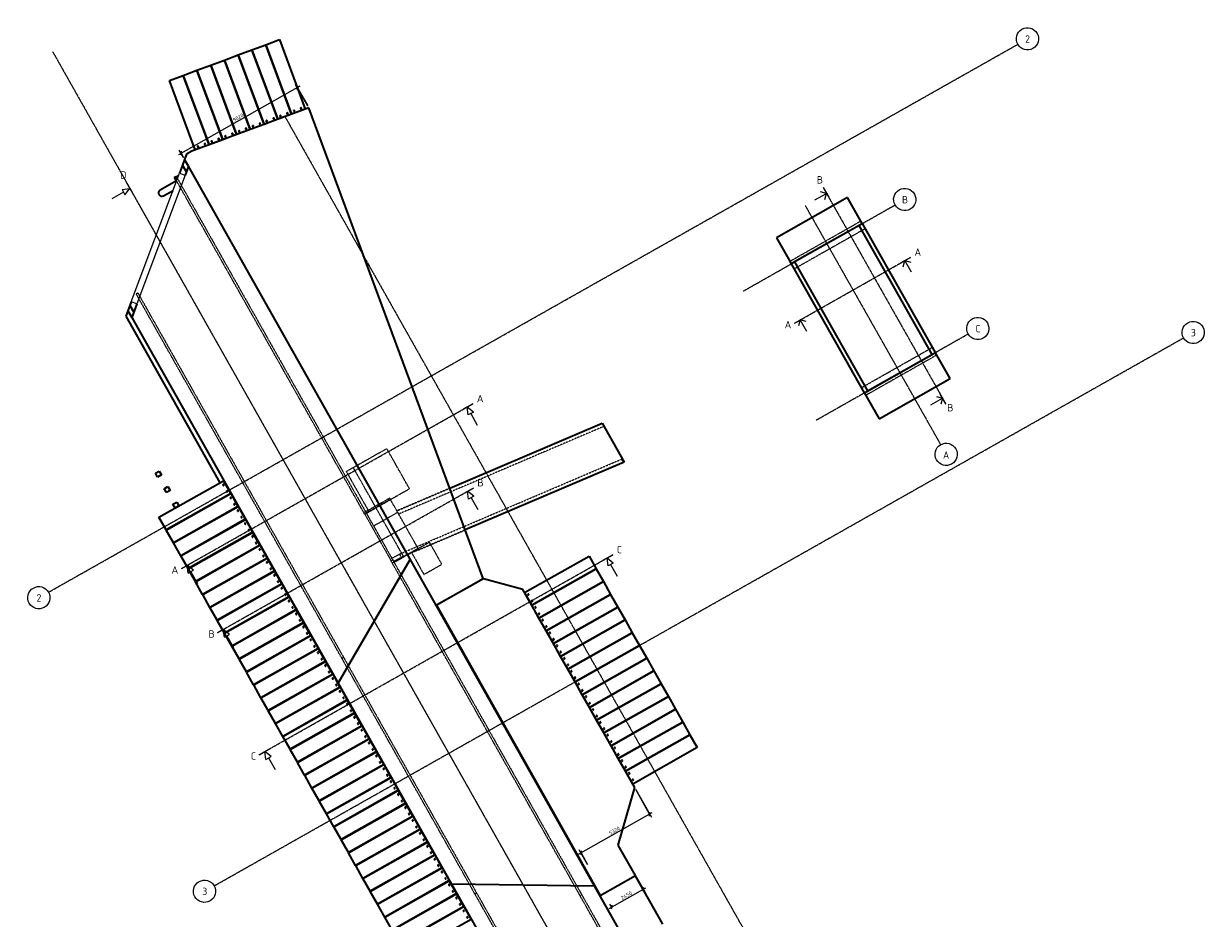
# Model space of a CAD drawing. Header units: millimetres. Extents: x 114386900 to 114466880, y 476378687 to 476475625.
# Tile 2 of 2: x 114386900 to 114466880, y 476415268 to 476475625. Entities that reach past the tile are written whole.
import ezdxf

# ---------------------------------------------------------------- set-up
doc = ezdxf.new("R2010")
doc.units = ezdxf.units.MM
for name, pattern in [('Grid Line', [22.225, 12.7, -3.175, 3.175, -3.175]), ('Hidden_2_0', [4, 2, -2]), ('XX-CENTER', [8, 5, -1, 1, -1])]:
    doc.linetypes.add(name, pattern=pattern)
for name, color, linetype, lineweight in [('N-CO-BC-BETONVORM-G', 50, 'Continuous', 13), ('N-CO-BC-BETONVORM-GN', 10, 'Continuous', 13), ('X-XX-AL-CONSTRUCTIELIJN-G', 7, 'Continuous', 18), ('X-XX-AL-M', 7, 'Continuous', 18), ('X-XX-AL-M-100', 7, 'Continuous', 18), ('X-XX-AL-VERWIJZING_DOORSNEDE-G', 7, 'Continuous', 18), ('X_XX_AL_STRAMIENLIJN_G', 7, 'Continuous', 18)]:
    doc.layers.add(name, color=color, linetype=linetype, lineweight=lineweight)
doc.styles.add('ISOCPEUR', font='isocpeur.ttf', dxfattribs={"height": 500})
doc.styles.add('NLCS-ISO', font='NLCS-ISO.ttf', dxfattribs={"height": 500})
doc.styles.add('NLCS-ISO_1', font='NLCS-ISO.ttf', dxfattribs={"height": 250})
doc.dimstyles.new('2_5_NLCS_diagonal', dxfattribs={"dimscale": 304.8, "dimtxt": 250.688742, "dimasz": 0.656168, "dimexe": 0.787402, "dimexo": 0.492126, "dimgap": 0, "dimtad": 1, "dimdec": 0, "dimzin": 0, "dimdsep": 46, "dimtxsty": 'NLCS-ISO_1', "dimblk1": 'OBLIQUE', "dimblk2": 'OBLIQUE', "dimsah": 1, "dimcen": 0.09, "dimdle": 0.656168, "dimazin": 0, "dimtfac": 1, "dimtdec": 4, "dimtix": 1, "dimtmove": 0, "dimatfit": 3, "dimfxl": 1, "dimtvp": 1, "dimtolj": 1, "dimtzin": 0, "dimarcsym": 2})

# ---------------------------------------------------------------- blocks, each defined once
blk = doc.blocks.new('RHD_SC_Funderingspaal_Prefab_Betonpaal - 290x290 _Te Lood_-1082098-Bovenaanzicht_nieuw_export')
at = {"layer": 'N-CO-BC-BETONVORM-G', "lineweight": 35}
for p, q in [((-145, 145), (145, 145)), ((-145, -145), (-145, 145)), ((145, 145), (145, -145)), ((145, -145), (-145, -145))]:
    blk.add_line(p, q, dxfattribs=at)
blk = doc.blocks.new('RHD_SC_Funderingspaal_Buisbaal_Staal - 457x6_0 _5 op 1_-V1-Bovenaanzicht_nieuw_export')
at = {"layer": 'N-CO-BC-BETONVORM-G', "lineweight": 35}
for p, q in [((-228, -925), (-228, -2200)), ((229, -2200), (229, -1454))]:
    blk.add_line(p, q, dxfattribs=at)
for start_param, end_param in [(0, 1.570796), (1.570796, 3.141593)]:
    blk.add_ellipse((0, -2200), major_axis=(-229, 0), ratio=0.980581, start_param=start_param, end_param=end_param, dxfattribs=at)
blk = doc.blocks.new('CIB_GM_ADP1_Stootplaat_ROK_DYN - Type 1 D250 L5000-1131790-Bovenaanzicht_nieuw_export')
at = {"layer": 'N-CO-BC-BETONVORM-G', "lineweight": 35}
for p, q in [((-6469, 2247), (-6469, 3237)), ((-6469, 3237), (-1469, 3237)), ((-1469, 3237), (-1469, 2247)), ((-1469, 2247), (-6469, 2247))]:
    blk.add_line(p, q, dxfattribs=at)
for centre, start, end in [((-6319, 2992), 360, 180), ((-6319, 2992), 180, 0), ((-6319, 2492), 0, 180), ((-6319, 2492), 180, 0)]:
    blk.add_arc(centre, 32.5, start, end, dxfattribs=at)
blk = doc.blocks.new('CIB_GM_ADP1_Stootplaat_ROK_DYN - Type 1 D250 L5000-1132024-Bovenaanzicht_nieuw_export')
at = {"layer": 'N-CO-BC-BETONVORM-G', "lineweight": 35}
for p, q in [((-6468, 3237), (-1598, 4369)), ((-1598, 4369), (-1373, 3404)), ((-6244, 2273), (-6468, 3237)), ((-1373, 3404), (-6244, 2273))]:
    blk.add_line(p, q, dxfattribs=at)
for centre, start, end in [((-6266, 3032), 13.08222, 193.08222), ((-6266, 3032), 193.08222, 13.08222), ((-6153, 2545), 13.08222, 193.08222), ((-6153, 2545), 193.08222, 13.08222)]:
    blk.add_arc(centre, 32.5, start, end, dxfattribs=at)
blk = doc.blocks.new('Nieuwe landhoofden - Nieuwe landhoofden-1139905-Bovenaanzicht_nieuw_export')
at = {"layer": 'N-CO-BC-BETONVORM-G', "lineweight": 18}
for p, q in [((297199, 565320), (297373, 565418)), ((297199, 565320), (297282, 565174)), ((339349, 490704), (339432, 490558)), ((339606, 490656), (339432, 490558))]:
    blk.add_line(p, q, dxfattribs=at)
blk = doc.blocks.new('RHD_SC_Funderingspaal_Buisbaal_Staal - 290x6_0 _Te Lood_-1176730-Bovenaanzicht_nieuw_export')
at = {"layer": 'X-XX-AL-CONSTRUCTIELIJN-G'}
blk.add_line((-220, 0), (-200, 0), dxfattribs=at)
for start, end in [(143.768, 152.063), (207.9072, 216.232)]:
    blk.add_arc((0, 0), 250, start, end, dxfattribs=at)
blk = doc.blocks.new('RHD_SC_Funderingspaal_Buisbaal_Staal - 290x6_0 _Te Lood_-V2-Bovenaanzicht_nieuw_export')
at = {"layer": 'X-XX-AL-CONSTRUCTIELIJN-G'}
blk.add_line((200, 0), (220, 0), dxfattribs=at)
for start, end in [(27.90172, 36.232), (323.768, 332.06848)]:
    blk.add_arc((0, 0), 250, start, end, dxfattribs=at)
blk = doc.blocks.new('Grid - 5_0_Bubble-119038-Bovenaanzicht_nieuw_export')
at = {"layer": 'X_XX_AL_STRAMIENLIJN_G', "lineweight": 25}
blk.add_ellipse((0, 0), major_axis=(-7.5, 0), ratio=1, dxfattribs=at)
blk = doc.blocks.new('Section - Doorsnede_Tail-514632-Bovenaanzicht_nieuw_export')
at = {"layer": 'X-XX-AL-VERWIJZING_DOORSNEDE-G'}
for p, q in [((0, 0), (7.5, 0)), ((2.49, -5), (4.49, 0)), ((6.49, -5), (4.49, 0)), ((2.49, -5), (6.49, -5)), ((4.49, -5), (4.49, -14))]:
    blk.add_line(p, q, dxfattribs=at)
blk = doc.blocks.new('Section - Doorsnede_Head-514630-Bovenaanzicht_nieuw_export')
at = {"layer": 'X-XX-AL-VERWIJZING_DOORSNEDE-G'}
for p, q in [((0, 0), (7.5, 0)), ((2.49, -5), (4.49, 0)), ((6.49, -5), (4.49, 0)), ((2.49, -5), (6.49, -5)), ((4.49, -5), (4.49, -14))]:
    blk.add_line(p, q, dxfattribs=at)
blk = doc.blocks.new('DIMBLOCK1-Bovenaanzicht_nieuw_export')
at = {"layer": 'X-XX-AL-M-100'}
for p, q in [((114428280, 476418025), (114428851, 476417015)), ((114428733, 476417224), (114428280, 476418025)), ((114426425, 476415920), (114428907, 476417322)), ((114428733, 476417224), (114428695, 476417088)), ((114428733, 476417224), (114428771, 476417360)), ((114426604, 476416011), (114426481, 476416228)), ((114426599, 476416019), (114426562, 476415883)), ((114426599, 476416019), (114426637, 476416155)), ((114426599, 476416019), (114426604, 476416011))]:
    blk.add_line(p, q, dxfattribs=at)
at = {"layer": 'X-XX-AL-M-100', "color": 0, "insert": (114427191, 476416727), "char_height": 250, "width": 868.42, "attachment_point": 1, "rotation": 29.46176, "line_spacing_factor": 1.135194, "style": 'NLCS-ISO_1'}
blk.add_mtext('2450', dxfattribs=at)
blk = doc.blocks.new('_Oblique')
at = {"color": 0, "linetype": 'ByBlock', "lineweight": -2}
blk.add_line((-0.5, -0.5), (0.5, 0.5), dxfattribs=at)
blk = doc.blocks.new('DIMBLOCK2-Bovenaanzicht_nieuw_export')
at = {"layer": 'X-XX-AL-M-100'}
for p, q in [((114428226, 476423956), (114429280, 476422090)), ((114429162, 476422299), (114428226, 476423956)), ((114424356, 476419584), (114429336, 476422398)), ((114429162, 476422299), (114429124, 476422163)), ((114429162, 476422299), (114429200, 476422436)), ((114424975, 476418895), (114424412, 476419892)), ((114424530, 476419683), (114424492, 476419546)), ((114424530, 476419683), (114424568, 476419819)), ((114424530, 476419683), (114424975, 476418895))]:
    blk.add_line(p, q, dxfattribs=at)
at = {"layer": 'X-XX-AL-M-100', "color": 0, "insert": (114426381, 476421102), "char_height": 250, "width": 840.04, "attachment_point": 1, "rotation": 29.46176, "line_spacing_factor": 1.135194, "style": 'NLCS-ISO_1'}
blk.add_mtext('5320', dxfattribs=at)
blk = doc.blocks.new('DIMBLOCK3-Bovenaanzicht_nieuw_export')
at = {"layer": 'X-XX-AL-M-100'}
for p, q in [((114406073, 476470085), (114405257, 476471529)), ((114405549, 476471419), (114397348, 476466786)), ((114405375, 476471320), (114405337, 476471184)), ((114405375, 476471320), (114405413, 476471457)), ((114405375, 476471320), (114406073, 476470085)), ((114397689, 476466588), (114397404, 476467093)), ((114397522, 476466884), (114397484, 476466748)), ((114397522, 476466884), (114397560, 476467020)), ((114397522, 476466884), (114397689, 476466588))]:
    blk.add_line(p, q, dxfattribs=at)
at = {"layer": 'X-XX-AL-M-100', "color": 0, "insert": (114400983, 476469214), "char_height": 250, "width": 840.04, "attachment_point": 1, "rotation": 29.46176, "line_spacing_factor": 1.135194, "style": 'NLCS-ISO_1'}
blk.add_mtext('9020', dxfattribs=at)
blk = doc.blocks.new('Section - Aanzicht_Tail-514634-Bovenaanzicht_nieuw_export')
at = {"layer": 'X-XX-AL-VERWIJZING_DOORSNEDE-G'}
for p, q in [((0, 0), (7.5, 0)), ((4.49, 0), (1.5, -3)), ((4.49, -9.01), (4.49, 0)), ((7.5, -3), (4.5, 0))]:
    blk.add_line(p, q, dxfattribs=at)
blk = doc.blocks.new('Section - Aanzicht_Head-514636-Bovenaanzicht_nieuw_export')
at = {"layer": 'X-XX-AL-VERWIJZING_DOORSNEDE-G'}
for p, q in [((0, 0), (7.5, 0)), ((4.49, 0), (1.5, -3)), ((4.49, -9.01), (4.49, 0)), ((7.5, -3), (4.5, 0))]:
    blk.add_line(p, q, dxfattribs=at)

msp = doc.modelspace()

# ---------------------------------------------------------------- hatches: boundary and pattern name
at = {"layer": 'N-CO-BC-BETONVORM-G', "lineweight": 35}
for points in [[(114448064, 476453199), (114448165.6, 476453256.6), (114448183.4, 476453289.7), (114448054.1, 476453216.4)], [(114446063.1, 476452064.7), (114446164.7, 476452122.3), (114446182.5, 476452155.4), (114446053.2, 476452082.1)], [(114444062.3, 476450930.4), (114444163.9, 476450988), (114444181.7, 476451021.1), (114444052.4, 476450947.8)]]:
    msp.add_hatch(color=256, dxfattribs=at).paths.add_polyline_path(points, flags=0)
at = {"layer": 'X-XX-AL-CONSTRUCTIELIJN-G'}
for points in [[(114443122.5, 476461915.8), (114443251.8, 476461989.1), (114443214.3, 476461990.8), (114443112.6, 476461933.1)], [(114441121.6, 476460781.4), (114441250.9, 476460854.7), (114441213.4, 476460856.4), (114441111.7, 476460798.8)], [(114439120.8, 476459647.2), (114439250.1, 476459720.5), (114439212.6, 476459722.2), (114439110.9, 476459664.6)]]:
    msp.add_hatch(color=256, dxfattribs=at).paths.add_polyline_path(points, flags=0)

# ---------------------------------------------------------------- linework, layer by layer
at = {"layer": 'N-CO-BC-BETONVORM-G', "lineweight": 35}
for p, q in [((114406147.1, 476469954), (114398248.8, 476467019.9)), ((114417932, 476438193.2), (114406147.1, 476469954)), ((114397900.5, 476466823.1), (114397762.3, 476466457.9)), ((114397900.1, 476466824), (114397825.8, 476466625.7)), ((114398248.8, 476467019.9), (114397900.5, 476466823.1)), ((114397625.3, 476466090.6), (114397417.5, 476465536.1)), ((114397762.7, 476466457.3), (114397625.3, 476466090.6)), ((114397882.1, 476465635.9), (114397625.3, 476466090.6)), ((114398019.5, 476466002.6), (114397762.7, 476466457.3)), ((114398019.5, 476466002.6), (114397792.1, 476465395.8)), ((114440440, 476390907.7), (114398019.5, 476466002.6)), ((114397090.4, 476465258.4), (114397199.2, 476465319.8)), ((114397224.5, 476465020.9), (114397090.4, 476465258.4)), ((114397199.2, 476465319.8), (114397281.8, 476465173.7)), ((114442517.8, 476463894.9), (114437733.1, 476461182.6)), ((114443504.1, 476462155.1), (114442517.8, 476463894.9)), ((114438719.4, 476459442.7), (114443504.1, 476462155.1)), ((114443296.4, 476462014.3), (114438946.7, 476459548.5)), ((114443513.9, 476462137.6), (114443296.4, 476462014.3)), ((114448228.1, 476453315), (114443296.4, 476462014.3)), ((114443504, 476462155), (114443513.9, 476462137.6)), ((114443513.9, 476462137.6), (114448445.6, 476453438.3)), ((114437733.1, 476461182.6), (114438719.4, 476459442.7)), ((114438729.2, 476459425.3), (114438630.6, 476459599.2)), ((114438946.7, 476459548.5), (114438729.2, 476459425.3)), ((114438946.7, 476459548.5), (114443878.4, 476450849.2)), ((114443660.9, 476450725.9), (114438729.2, 476459425.3)), ((114394075.9, 476456616.7), (114393938.5, 476456250)), ((114394165.9, 476456856.8), (114394075.9, 476456616.7)), ((114394075.9, 476456616.7), (114394332.7, 476456162.1)), ((114394540.5, 476456716.5), (114394195.4, 476455795.3)), ((114393938.5, 476456250), (114393801.1, 476455883.2)), ((114393801.1, 476455883.2), (114400144.9, 476444653.1)), ((114393938.5, 476456250), (114394195.4, 476455795.3)), ((114394195.4, 476455795.3), (114429723.7, 476392901.3)), ((114448455.4, 476453420.9), (114443670.8, 476450708.5)), ((114443878.4, 476450849.2), (114448228.1, 476453315)), ((114448445.6, 476453438.3), (114448228.1, 476453315)), ((114448445.6, 476453438.3), (114448455.4, 476453420.9)), ((114449441.8, 476451681), (114448455.4, 476453420.9)), ((114444657.1, 476448968.6), (114449441.8, 476451681)), ((114443878.4, 476450849.2), (114443660.9, 476450725.9)), ((114443670.8, 476450708.5), (114443660.9, 476450725.9)), ((114443670.8, 476450708.5), (114444657.1, 476448968.6)), ((114415671.3, 476444285.9), (114425949, 476448675.1)), ((114425949, 476448675.1), (114427433.6, 476446047)), ((114427433.6, 476446047), (114416716.1, 476441470)), ((114400631.9, 476443791.1), (114400636.8, 476443782.4)), ((114401123.7, 476442920.5), (114401128.6, 476442911.8)), ((114401615.5, 476442049.8), (114401620.5, 476442041.1)), ((114402107.4, 476441179.1), (114402112.3, 476441170.4)), ((114402599.2, 476440308.4), (114402604.1, 476440299.7)), ((114403091.1, 476439437.7), (114403096, 476439429)), ((114408130.6, 476431126.4), (114412999.1, 476439485)), ((114403582.9, 476438567), (114403587.8, 476438558.3)), ((114414745.6, 476436393.2), (114417932, 476438193.2)), ((114417941.9, 476438175.7), (114414772.9, 476436385.6)), ((114420598, 476437459.5), (114417941.9, 476438175.7)), ((114404074.8, 476437696.4), (114404079.7, 476437687.7)), ((114428152.5, 476424086.1), (114420598, 476437459.5)), ((114404566.6, 476436825.7), (114404571.5, 476436817)), ((114414772.9, 476436385.6), (114425829.3, 476416813)), ((114415016.7, 476436523.3), (114415006.8, 476436540.7)), ((114405058.4, 476435955), (114405063.4, 476435946.3)), ((114405550.3, 476435084.3), (114405555.2, 476435075.6)), ((114406042.1, 476434213.6), (114406047, 476434204.9)), ((114406534, 476433342.9), (114406538.9, 476433334.2)), ((114407025.8, 476432472.3), (114407030.7, 476432463.5)), ((114407517.7, 476431601.6), (114407522.6, 476431592.9)), ((114407547.1, 476431606.7), (114407557.3, 476431624)), ((114407587.5, 476431641), (114407577.3, 476431623.8)), ((114407694.9, 476431857.2), (114407706.6, 476431877.1)), ((114407716.4, 476431859.6), (114407704.7, 476431839.7)), ((114408009.5, 476430730.9), (114408014.4, 476430722.2)), ((114408501.3, 476429860.2), (114408506.3, 476429851.5)), ((114408993.2, 476428989.5), (114408998.1, 476428980.8)), ((114409485, 476428118.8), (114409489.9, 476428110.1)), ((114409976.9, 476427248.2), (114409981.8, 476427239.4)), ((114410468.7, 476426377.5), (114410473.6, 476426368.8)), ((114410960.6, 476425506.8), (114410965.5, 476425498.1)), ((114411452.4, 476424636.1), (114411457.3, 476424627.4)), ((114411944.2, 476423765.4), (114411949.2, 476423756.7)), ((114427045.5, 476420210.5), (114428152.5, 476424086.1)), ((114412436.1, 476422894.7), (114412441, 476422886)), ((114412927.9, 476422024), (114412932.8, 476422015.3)), ((114413419.8, 476421153.4), (114413424.7, 476421144.7)), ((114413911.6, 476420282.7), (114413916.5, 476420274)), ((114428206.3, 476418155.7), (114427045.5, 476420210.5)), ((114414403.5, 476419412), (114414408.4, 476419403.3)), ((114414895.3, 476418541.3), (114414900.2, 476418532.6)), ((114428216.1, 476418138.3), (114425821.7, 476416785.7)), ((114425829.3, 476416813), (114428206.3, 476418155.7)), ((114430055.6, 476414881.9), (114428216.1, 476418138.3)), ((114415387.1, 476417670.6), (114415392.1, 476417661.9)), ((114425460.4, 476417425.4), (114415788.4, 476417570.2)), ((114415879, 476416799.9), (114415883.9, 476416791.2)), ((114415938.6, 476416822.1), (114415918.6, 476416822.3)), ((114415948.8, 476416839.4), (114415968.8, 476416839.2)), ((114416179.5, 476416837.2), (114416202.6, 476416837)), ((114416212.5, 476416819.6), (114416189.4, 476416819.8)), ((114425723.6, 476416959.4), (114425746.7, 476416959.2)), ((114425756.6, 476416941.7), (114425733.5, 476416942)), ((114426079.9, 476416938.7), (114426052.3, 476416939)), ((114426082.9, 476416933.3), (114426079.9, 476416938.7)), ((114416370.8, 476415929.3), (114416375.7, 476415920.6))]:
    msp.add_line(p, q, dxfattribs=at)
at = {"layer": 'N-CO-BC-BETONVORM-G', "lineweight": 18}
for p, q in [((114394165.9, 476456856.8), (114397417.5, 476465536.1)), ((114397792.1, 476465395.8), (114394540.5, 476456716.5)), ((114397417.5, 476465536.1), (114397792.1, 476465395.8)), ((114394540.5, 476456716.5), (114394165.9, 476456856.8))]:
    msp.add_line(p, q, dxfattribs=at)
at = {"layer": 'N-CO-BC-BETONVORM-GN', "linetype": 'Hidden_2_0', "lineweight": 25}
for p, q in [((114397762.3, 476466457.9), (114397762.6, 476466457.3)), ((114397281.8, 476465173.7), (114410033.7, 476442599.7)), ((114409924.8, 476442538.2), (114397224.6, 476465020.9)), ((114438630.6, 476459599.2), (114443415.3, 476462311.6)), ((114443415.3, 476462311.6), (114443504, 476462155.1)), ((114443711.2, 476461789.7), (114438926.5, 476459077.3)), ((114394610.8, 476457448.9), (114394502, 476457387.4)), ((114431245.5, 476392342.1), (114394502, 476457387.4)), ((114394610.8, 476457448.9), (114431354.4, 476392403.6)), ((114443463.6, 476451073.9), (114448248.3, 476453786.3)), ((114448544.2, 476453264.3), (114443759.5, 476450551.9)), ((114426047.2, 476448445.2), (114412207.8, 476442535)), ((114425949.2, 476448674.7), (114426047.2, 476448445.2)), ((114411422.5, 476446952.2), (114408679.9, 476445402.9)), ((114412947.2, 476444253.1), (114411422.5, 476446952.2)), ((114412269.6, 476439842.9), (114427285, 476446255.3)), ((114427383.2, 476446025.4), (114427285, 476446255.3)), ((114408679.9, 476445402.9), (114410204.6, 476442703.8)), ((114412559.8, 476439652.7), (114409158.7, 476445673.4)), ((114411616.2, 476443610.4), (114409874.9, 476442626.7)), ((114411663, 476443527.6), (114410030.4, 476442605.4)), ((114410204.6, 476442703.8), (114412947.2, 476444253.1)), ((114410947.9, 476443116.2), (114411666.2, 476443521.9)), ((114411662.9, 476443527.7), (114411616.2, 476443610.4)), ((114413539.3, 476440206), (114411663, 476443527.6)), ((114415671.3, 476444285.9), (114412096.9, 476442759.5)), ((114412109.7, 476442764.9), (114415671.2, 476444285.9)), ((114409924.8, 476442538.2), (114410686.6, 476442968.6)), ((114410947.9, 476443116.2), (114410686.7, 476442968.6)), ((114412109.7, 476442764.9), (114412158.6, 476442650.4)), ((114409924.8, 476442538.2), (114411707.7, 476439382.1)), ((114410030.4, 476442605.4), (114411906.8, 476439283.8)), ((114412158, 476442651.2), (114410525.5, 476441729)), ((114412158.9, 476442649.6), (114412207.8, 476442535)), ((114416716.1, 476441470), (114412867.8, 476439826.6)), ((114413581.5, 476440131.4), (114416716.1, 476441470)), ((114414301.2, 476440636.3), (114413082.2, 476439947.8)), ((114415137.3, 476439156.2), (114414301.2, 476440636.3)), ((114411755.1, 476439552.3), (114412269.6, 476439842.9)), ((114411783.2, 476439248.4), (114412617.1, 476439719.4)), ((114412380.5, 476439618.5), (114411878.1, 476439334.7)), ((114411906.8, 476439283.8), (114412559.8, 476439652.6)), ((114412269.6, 476439842.9), (114412380.5, 476439618.5)), ((114412867, 476439826.2), (114412380.5, 476439618.5)), ((114412821, 476439800.2), (114412559.8, 476439652.7)), ((114412617.8, 476439719.9), (114413524.6, 476440232.1)), ((114412821.1, 476439800.2), (114413539.3, 476440206)), ((114413082.2, 476439947.8), (114413918.4, 476438467.6)), ((114413539.4, 476440205.9), (114413581.5, 476440131.4)), ((114411816.6, 476439443.5), (114411707.7, 476439382)), ((114439188.8, 476390733.7), (114411707.7, 476439382)), ((114411816.6, 476439443.5), (114439349.2, 476390703.8)), ((114413918.4, 476438467.6), (114415137.3, 476439156.2)), ((114408498.1, 476432864.8), (114408389.3, 476432803.4)), ((114408498.1, 476432864.8), (114408389.3, 476432803.4)), ((114417476.9, 476416970.2), (114417368, 476416908.7)), ((114417476.9, 476416970.2), (114417368, 476416908.7)), ((114424459.2, 476416808.7), (114424568, 476416870.2)), ((114424459.2, 476416808.7), (114424568, 476416870.2))]:
    msp.add_line(p, q, dxfattribs=at)
at = {"layer": 'X-XX-AL-CONSTRUCTIELIJN-G'}
for centre, start, end in [((114443221.1, 476461741.8), 82.937818, 91.567371), ((114441220.2, 476460607.5), 82.937818, 91.567371), ((114439219.4, 476459473.2), 82.937818, 91.567371), ((114447955.5, 476453390.4), 327.525743, 336.159233), ((114445954.6, 476452256.1), 327.525743, 336.159233), ((114443953.8, 476451121.8), 327.525743, 336.159233)]:
    msp.add_arc(centre, 250, start, end, dxfattribs=at)
at = {"layer": 'X-XX-AL-VERWIJZING_DOORSNEDE-G', "linetype": 'XX-CENTER'}
for p, q in [((114393851.1, 476464893.2), (114437629.6, 476387394.4)), ((114440881.1, 476464567.9), (114449154.2, 476449974)), ((114438937.2, 476455416.9), (114446776.6, 476459861)), ((114397545.4, 476438863.6), (114417229, 476449982.8)), ((114399984, 476434539.2), (114417261.3, 476444299)), ((114402794.2, 476426303.5), (114426674.1, 476439793.1))]:
    msp.add_line(p, q, dxfattribs=at)
at = {"layer": 'X_XX_AL_STRAMIENLIJN_G', "linetype": 'Grid Line', "lineweight": 25}
for p, q in [((114388575, 476437267.5), (114454015.4, 476474234.3)), ((114388865.7, 476473718.7), (114441602.1, 476380362)), ((114404574.3, 476469291.9), (114451615, 476386018.2)), ((114435483.3, 476457585.1), (114445730.3, 476463394.1)), ((114439667.1, 476463347.1), (114448807.7, 476447223.2)), ((114399764.5, 476417459.4), (114465204.9, 476454426.2)), ((114440414.9, 476448885.8), (114450661.9, 476454694.7))]:
    msp.add_line(p, q, dxfattribs=at)

# ---------------------------------------------------------------- block references
at = {"layer": 'N-CO-BC-BETONVORM-G', "lineweight": 35}
for name, p, rotation in [('CIB_GM_ADP1_Stootplaat_ROK_DYN - Type 1 D250 L5000-1131790-Bovenaanzicht_nieuw_export', (114404835, 476476367.5), 110.3795453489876), ('CIB_GM_ADP1_Stootplaat_ROK_DYN - Type 1 D250 L5000-1131790-Bovenaanzicht_nieuw_export', (114405763, 476476712.2), 110.3795453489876), ('CIB_GM_ADP1_Stootplaat_ROK_DYN - Type 1 D250 L5000-1131790-Bovenaanzicht_nieuw_export', (114402050.9, 476475333.2), 110.3795453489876), ('CIB_GM_ADP1_Stootplaat_ROK_DYN - Type 1 D250 L5000-1131790-Bovenaanzicht_nieuw_export', (114402978.9, 476475677.9), 110.3795453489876), ('CIB_GM_ADP1_Stootplaat_ROK_DYN - Type 1 D250 L5000-1131790-Bovenaanzicht_nieuw_export', (114403906.9, 476476022.7), 110.3795453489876), ('CIB_GM_ADP1_Stootplaat_ROK_DYN - Type 1 D250 L5000-1131790-Bovenaanzicht_nieuw_export', (114400194.8, 476474643.7), 110.3795453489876), ('CIB_GM_ADP1_Stootplaat_ROK_DYN - Type 1 D250 L5000-1131790-Bovenaanzicht_nieuw_export', (114401122.8, 476474988.4), 110.3795453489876), ('CIB_GM_ADP1_Stootplaat_ROK_DYN - Type 1 D250 L5000-1131790-Bovenaanzicht_nieuw_export', (114399266.8, 476474298.9), 110.3795453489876), ('RHD_SC_Funderingspaal_Buisbaal_Staal - 457x6_0 _5 op 1_-V1-Bovenaanzicht_nieuw_export', (114398135.8, 476465288.4), 299.4617645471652), ('RHD_SC_Funderingspaal_Prefab_Betonpaal - 290x290 _Te Lood_-1082098-Bovenaanzicht_nieuw_export', (114395996.2, 476445237.1), 299.4617645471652), ('CIB_GM_ADP1_Stootplaat_ROK_DYN - Type 1 D250 L5000-1132024-Bovenaanzicht_nieuw_export', (114393757.5, 476445210.6), 196.3795453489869), ('RHD_SC_Funderingspaal_Prefab_Betonpaal - 290x290 _Te Lood_-1082098-Bovenaanzicht_nieuw_export', (114396586.4, 476444192.3), 299.4617645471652), ('CIB_GM_ADP1_Stootplaat_ROK_DYN - Type 1 D250 L5000-1132024-Bovenaanzicht_nieuw_export', (114394249.4, 476444339.9), 196.3795453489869), ('CIB_GM_ADP1_Stootplaat_ROK_DYN - Type 1 D250 L5000-1132024-Bovenaanzicht_nieuw_export', (114394741.2, 476443469.2), 196.3795453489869), ('RHD_SC_Funderingspaal_Prefab_Betonpaal - 290x290 _Te Lood_-1082098-Bovenaanzicht_nieuw_export', (114397176.6, 476443147.5), 299.4617645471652), ('CIB_GM_ADP1_Stootplaat_ROK_DYN - Type 1 D250 L5000-1132024-Bovenaanzicht_nieuw_export', (114395233.1, 476442598.5), 196.3795453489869), ('CIB_GM_ADP1_Stootplaat_ROK_DYN - Type 1 D250 L5000-1132024-Bovenaanzicht_nieuw_export', (114395724.9, 476441727.8), 196.3795453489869), ('CIB_GM_ADP1_Stootplaat_ROK_DYN - Type 1 D250 L5000-1132024-Bovenaanzicht_nieuw_export', (114396216.7, 476440857.2), 196.3795453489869), ('CIB_GM_ADP1_Stootplaat_ROK_DYN - Type 1 D250 L5000-1132024-Bovenaanzicht_nieuw_export', (114396708.6, 476439986.5), 196.3795453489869), ('CIB_GM_ADP1_Stootplaat_ROK_DYN - Type 1 D250 L5000-1131790-Bovenaanzicht_nieuw_export', (114427939.8, 476437615.1), 29.46176454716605), ('CIB_GM_ADP1_Stootplaat_ROK_DYN - Type 1 D250 L5000-1132024-Bovenaanzicht_nieuw_export', (114397200.4, 476439115.8), 196.3795453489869), ('CIB_GM_ADP1_Stootplaat_ROK_DYN - Type 1 D250 L5000-1131790-Bovenaanzicht_nieuw_export', (114428426.7, 476436753.1), 29.46176454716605), ('CIB_GM_ADP1_Stootplaat_ROK_DYN - Type 1 D250 L5000-1131790-Bovenaanzicht_nieuw_export', (114428913.6, 476435891.1), 29.46176454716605), ('CIB_GM_ADP1_Stootplaat_ROK_DYN - Type 1 D250 L5000-1132024-Bovenaanzicht_nieuw_export', (114397692.3, 476438245.1), 196.3795453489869), ('CIB_GM_ADP1_Stootplaat_ROK_DYN - Type 1 D250 L5000-1131790-Bovenaanzicht_nieuw_export', (114429400.6, 476435029.2), 29.46176454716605), ('CIB_GM_ADP1_Stootplaat_ROK_DYN - Type 1 D250 L5000-1132024-Bovenaanzicht_nieuw_export', (114398184.1, 476437374.4), 196.3795453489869), ('CIB_GM_ADP1_Stootplaat_ROK_DYN - Type 1 D250 L5000-1132024-Bovenaanzicht_nieuw_export', (114398676, 476436503.7), 196.3795453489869), ('CIB_GM_ADP1_Stootplaat_ROK_DYN - Type 1 D250 L5000-1131790-Bovenaanzicht_nieuw_export', (114429887.5, 476434167.2), 29.46176454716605), ('CIB_GM_ADP1_Stootplaat_ROK_DYN - Type 1 D250 L5000-1132024-Bovenaanzicht_nieuw_export', (114399167.8, 476435633), 196.3795453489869), ('CIB_GM_ADP1_Stootplaat_ROK_DYN - Type 1 D250 L5000-1131790-Bovenaanzicht_nieuw_export', (114430374.4, 476433305.2), 29.46176454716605), ('CIB_GM_ADP1_Stootplaat_ROK_DYN - Type 1 D250 L5000-1132024-Bovenaanzicht_nieuw_export', (114399659.6, 476434762.4), 196.3795453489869), ('CIB_GM_ADP1_Stootplaat_ROK_DYN - Type 1 D250 L5000-1131790-Bovenaanzicht_nieuw_export', (114430861.3, 476432443.2), 29.46176454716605), ('CIB_GM_ADP1_Stootplaat_ROK_DYN - Type 1 D250 L5000-1132024-Bovenaanzicht_nieuw_export', (114400151.5, 476433891.7), 196.3795453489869), ('CIB_GM_ADP1_Stootplaat_ROK_DYN - Type 1 D250 L5000-1131790-Bovenaanzicht_nieuw_export', (114431348.3, 476431581.2), 29.46176454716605), ('CIB_GM_ADP1_Stootplaat_ROK_DYN - Type 1 D250 L5000-1132024-Bovenaanzicht_nieuw_export', (114400643.3, 476433021), 196.3795453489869), ('CIB_GM_ADP1_Stootplaat_ROK_DYN - Type 1 D250 L5000-1131790-Bovenaanzicht_nieuw_export', (114431835.2, 476430719.3), 29.46176454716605), ('CIB_GM_ADP1_Stootplaat_ROK_DYN - Type 1 D250 L5000-1132024-Bovenaanzicht_nieuw_export', (114401135.2, 476432150.3), 196.3795453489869), ('CIB_GM_ADP1_Stootplaat_ROK_DYN - Type 1 D250 L5000-1131790-Bovenaanzicht_nieuw_export', (114432322.1, 476429857.3), 29.46176454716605), ('CIB_GM_ADP1_Stootplaat_ROK_DYN - Type 1 D250 L5000-1132024-Bovenaanzicht_nieuw_export', (114401627, 476431279.6), 196.3795453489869), ('CIB_GM_ADP1_Stootplaat_ROK_DYN - Type 1 D250 L5000-1131790-Bovenaanzicht_nieuw_export', (114432809, 476428995.3), 29.46176454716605), ('CIB_GM_ADP1_Stootplaat_ROK_DYN - Type 1 D250 L5000-1132024-Bovenaanzicht_nieuw_export', (114402118.8, 476430408.9), 196.3795453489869), ('CIB_GM_ADP1_Stootplaat_ROK_DYN - Type 1 D250 L5000-1131790-Bovenaanzicht_nieuw_export', (114433296, 476428133.3), 29.46176454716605), ('CIB_GM_ADP1_Stootplaat_ROK_DYN - Type 1 D250 L5000-1132024-Bovenaanzicht_nieuw_export', (114402610.7, 476429538.3), 196.3795453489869), ('CIB_GM_ADP1_Stootplaat_ROK_DYN - Type 1 D250 L5000-1131790-Bovenaanzicht_nieuw_export', (114433782.9, 476427271.4), 29.46176454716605), ('CIB_GM_ADP1_Stootplaat_ROK_DYN - Type 1 D250 L5000-1132024-Bovenaanzicht_nieuw_export', (114403102.5, 476428667.6), 196.3795453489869), ('CIB_GM_ADP1_Stootplaat_ROK_DYN - Type 1 D250 L5000-1131790-Bovenaanzicht_nieuw_export', (114434269.8, 476426409.4), 29.46176454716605), ('CIB_GM_ADP1_Stootplaat_ROK_DYN - Type 1 D250 L5000-1131790-Bovenaanzicht_nieuw_export', (114434756.7, 476425547.4), 29.46176454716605), ('CIB_GM_ADP1_Stootplaat_ROK_DYN - Type 1 D250 L5000-1132024-Bovenaanzicht_nieuw_export', (114403594.4, 476427796.9), 196.3795453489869), ('CIB_GM_ADP1_Stootplaat_ROK_DYN - Type 1 D250 L5000-1132024-Bovenaanzicht_nieuw_export', (114404086.2, 476426926.2), 196.3795453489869), ('CIB_GM_ADP1_Stootplaat_ROK_DYN - Type 1 D250 L5000-1132024-Bovenaanzicht_nieuw_export', (114404578.1, 476426055.5), 196.3795453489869), ('CIB_GM_ADP1_Stootplaat_ROK_DYN - Type 1 D250 L5000-1132024-Bovenaanzicht_nieuw_export', (114405069.9, 476425184.8), 196.3795453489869), ('CIB_GM_ADP1_Stootplaat_ROK_DYN - Type 1 D250 L5000-1132024-Bovenaanzicht_nieuw_export', (114405561.7, 476424314.2), 196.3795453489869), ('CIB_GM_ADP1_Stootplaat_ROK_DYN - Type 1 D250 L5000-1132024-Bovenaanzicht_nieuw_export', (114406053.6, 476423443.5), 196.3795453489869), ('CIB_GM_ADP1_Stootplaat_ROK_DYN - Type 1 D250 L5000-1132024-Bovenaanzicht_nieuw_export', (114406545.4, 476422572.8), 196.3795453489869), ('CIB_GM_ADP1_Stootplaat_ROK_DYN - Type 1 D250 L5000-1132024-Bovenaanzicht_nieuw_export', (114407037.3, 476421702.1), 196.3795453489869), ('CIB_GM_ADP1_Stootplaat_ROK_DYN - Type 1 D250 L5000-1132024-Bovenaanzicht_nieuw_export', (114407529.1, 476420831.4), 196.3795453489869), ('CIB_GM_ADP1_Stootplaat_ROK_DYN - Type 1 D250 L5000-1132024-Bovenaanzicht_nieuw_export', (114408021, 476419960.7), 196.3795453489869), ('CIB_GM_ADP1_Stootplaat_ROK_DYN - Type 1 D250 L5000-1132024-Bovenaanzicht_nieuw_export', (114408512.8, 476419090), 196.3795453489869), ('CIB_GM_ADP1_Stootplaat_ROK_DYN - Type 1 D250 L5000-1132024-Bovenaanzicht_nieuw_export', (114409004.6, 476418219.4), 196.3795453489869), ('CIB_GM_ADP1_Stootplaat_ROK_DYN - Type 1 D250 L5000-1132024-Bovenaanzicht_nieuw_export', (114409496.5, 476417348.7), 196.3795453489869), ('CIB_GM_ADP1_Stootplaat_ROK_DYN - Type 1 D250 L5000-1132024-Bovenaanzicht_nieuw_export', (114409988.3, 476416478), 196.3795453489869)]:
    msp.add_blockref(name, p, dxfattribs=dict(at, rotation=rotation))
at = {"layer": 'N-CO-BC-BETONVORM-G', "lineweight": 18}
msp.add_blockref('Nieuwe landhoofden - Nieuwe landhoofden-1139905-Bovenaanzicht_nieuw_export', (114100000, 475900000), dxfattribs=at)
for name, p, rotation in [('RHD_SC_Funderingspaal_Buisbaal_Staal - 290x6_0 _Te Lood_-1176730-Bovenaanzicht_nieuw_export', (114443221.1, 476461741.8), 299.5485255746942), ('RHD_SC_Funderingspaal_Buisbaal_Staal - 290x6_0 _Te Lood_-1176730-Bovenaanzicht_nieuw_export', (114441220.2, 476460607.5), 299.5485255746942), ('RHD_SC_Funderingspaal_Buisbaal_Staal - 290x6_0 _Te Lood_-1176730-Bovenaanzicht_nieuw_export', (114439219.4, 476459473.2), 299.5485255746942), ('RHD_SC_Funderingspaal_Buisbaal_Staal - 290x6_0 _Te Lood_-V2-Bovenaanzicht_nieuw_export', (114447955.5, 476453390.4), 299.5485255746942), ('RHD_SC_Funderingspaal_Buisbaal_Staal - 290x6_0 _Te Lood_-V2-Bovenaanzicht_nieuw_export', (114445954.6, 476452256.1), 299.5485255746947), ('RHD_SC_Funderingspaal_Buisbaal_Staal - 290x6_0 _Te Lood_-V2-Bovenaanzicht_nieuw_export', (114443953.8, 476451121.8), 299.5485255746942)]:
    msp.add_blockref(name, p, dxfattribs=dict(at, rotation=rotation))
at = {"layer": 'X-XX-AL-VERWIJZING_DOORSNEDE-G', "linetype": 'XX-CENTER'}
for name, p, xscale, yscale, zscale, rotation in [('Section - Doorsnede_Head-514630-Bovenaanzicht_nieuw_export', (114393851.1, 476464893.2), 99.99999999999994, 99.99999999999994, 99.99999999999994, 299.4617645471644), ('Section - Aanzicht_Head-514636-Bovenaanzicht_nieuw_export', (114440881.1, 476464567.9), 99.99999999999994, 99.99999999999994, 99.99999999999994, 299.5485255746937), ('Section - Aanzicht_Head-514636-Bovenaanzicht_nieuw_export', (114438937.2, 476455416.9), 99.99999999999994, 99.99999999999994, 99.99999999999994, 29.54852557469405), ('Section - Doorsnede_Head-514630-Bovenaanzicht_nieuw_export', (114397545.4, 476438863.6), 99.99999999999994, 99.99999999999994, 99.99999999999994, 29.46176454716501), ('Section - Doorsnede_Head-514630-Bovenaanzicht_nieuw_export', (114399984, 476434539.2), 99.99999999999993, 99.99999999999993, 99.99999999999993, 29.46176454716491), ('Section - Doorsnede_Head-514630-Bovenaanzicht_nieuw_export', (114402794.2, 476426303.5), 99.99999999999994, 99.99999999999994, 99.99999999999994, 29.46176454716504)]:
    msp.add_blockref(name, p, dxfattribs=dict(at, xscale=xscale, yscale=yscale, zscale=zscale, rotation=rotation))
at = {"layer": 'X-XX-AL-VERWIJZING_DOORSNEDE-G', "linetype": 'XX-CENTER', "extrusion": (0, 0, -1)}
for name, p, xscale, yscale, zscale, rotation in [('Section - Aanzicht_Tail-514634-Bovenaanzicht_nieuw_export', (-114446776.6, 476459861), 99.99999999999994, 99.99999999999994, 99.99999999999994, 330.4514744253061), ('Section - Doorsnede_Tail-514632-Bovenaanzicht_nieuw_export', (-114417229, 476449982.8), 99.99999999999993, 99.99999999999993, 99.99999999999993, 330.5382354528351), ('Section - Aanzicht_Tail-514634-Bovenaanzicht_nieuw_export', (-114449154.2, 476449974), 99.99999999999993, 99.99999999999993, 99.99999999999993, 60.4514744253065), ('Section - Doorsnede_Tail-514632-Bovenaanzicht_nieuw_export', (-114417261.3, 476444299), 99.99999999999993, 99.99999999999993, 99.99999999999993, 330.5382354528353), ('Section - Doorsnede_Tail-514632-Bovenaanzicht_nieuw_export', (-114426674.1, 476439793.1), 99.99999999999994, 99.99999999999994, 99.99999999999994, 330.5382354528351)]:
    msp.add_blockref(name, p, dxfattribs=dict(at, xscale=xscale, yscale=yscale, zscale=zscale, rotation=rotation))
at = {"layer": 'X_XX_AL_STRAMIENLIJN_G', "lineweight": 25}
for p, xscale, yscale, zscale, rotation in [((114454668.5, 476474603.1), 99.99999999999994, 99.99999999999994, 99.99999999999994, 299.4617645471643), ((114446382.8, 476463764), 99.99999999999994, 99.99999999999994, 99.99999999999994, 299.5485255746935), ((114451314.4, 476455064.6), 99.99999999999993, 99.99999999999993, 99.99999999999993, 299.5485255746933), ((114465857.9, 476454795.1), 99.99999999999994, 99.99999999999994, 99.99999999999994, 299.4617645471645), ((114449177.6, 476446570.8), 99.99999999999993, 99.99999999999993, 99.99999999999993, 209.5488693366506), ((114387922, 476436898.6), 99.99999999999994, 99.99999999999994, 99.99999999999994, 299.4617645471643), ((114399111.5, 476417090.5), 99.99999999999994, 99.99999999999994, 99.99999999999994, 299.4617645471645)]:
    msp.add_blockref('Grid - 5_0_Bubble-119038-Bovenaanzicht_nieuw_export', p, dxfattribs=dict(at, xscale=xscale, yscale=yscale, zscale=zscale, rotation=rotation))

# ---------------------------------------------------------------- texts
at = {"layer": 'X-XX-AL-VERWIJZING_DOORSNEDE-G', "char_height": 500, "attachment_point": 1, "style": 'ISOCPEUR'}
for s, insert, width in [('D', (114393411.8, 476465666.6), 481.012), ('B', (114440441.2, 476465341), 481.012), ('A', (114447041.1, 476460464.5), 545.147), ('A', (114438274.8, 476455576.6), 545.147), ('A', (114417493.8, 476450585.7), 545.147), ('B', (114449249.2, 476449964.2), 481.012), ('B', (114417526.2, 476444902), 481.012), ('C', (114426939, 476440396.1), 424.894), ('A', (114396882.7, 476439023.9), 545.147), ('B', (114399374.2, 476434699.5), 481.012), ('C', (114402230.4, 476426463.8), 424.894)]:
    msp.add_mtext(s, dxfattribs=dict(at, insert=insert, width=width))
at = {"layer": 'X_XX_AL_STRAMIENLIJN_G', "lineweight": 50, "char_height": 500, "attachment_point": 1, "style": 'NLCS-ISO'}
for s, insert, width in [('2', (114454514.2, 476474841.8), 424.894), ('B', (114446202, 476464002.6), 489.029), ('C', (114451160.1, 476455303.2), 424.894), ('3', (114465703.6, 476455033.7), 424.894), ('A', (114448962.2, 476446772.1), 545.147), ('2', (114387767.8, 476437137.2), 424.894), ('3', (114398957.2, 476417329.2), 424.894)]:
    msp.add_mtext(s, dxfattribs=dict(at, insert=insert, width=width))

# ---------------------------------------------------------------- dimensions: what is measured, and where the dimension line sits
at = {"layer": 'X-XX-AL-M'}
for base, p1, p2, override, picture, middle in [((114397521.6, 476466883.9), (114406147.1, 476469954), (114397762.7, 476466457.3), {"dimpost": '<>', "dimfxl": 9084.33949}, 'DIMBLOCK3-Bovenaanzicht_nieuw_export', (114401387, 476469211)), ((114429161.9, 476422299.3), (114425048.8, 476418764), (114428152.5, 476424086.1), {"dimpost": '<>', "dimfxl": 6161.009953}, 'DIMBLOCK2-Bovenaanzicht_nieuw_export', (114426784.4, 476421099.8)), ((114428732.7, 476417223.9), (114426529.9, 476416142), (114428206.3, 476418155.7), {"dimpost": '<>', "dimfxl": 2620.151008}, 'DIMBLOCK1-Bovenaanzicht_nieuw_export', (114427604.6, 476416730.2))]:
    dim = msp.add_linear_dim(base=base, p1=p1, p2=p2, angle=29.461765, dimstyle='2_5_NLCS_diagonal', override=override, dxfattribs=at)
    dim.commit()
    dim.dimension.update_dxf_attribs({"geometry": picture, "text_midpoint": middle})

doc.saveas('drawing.dxf')
